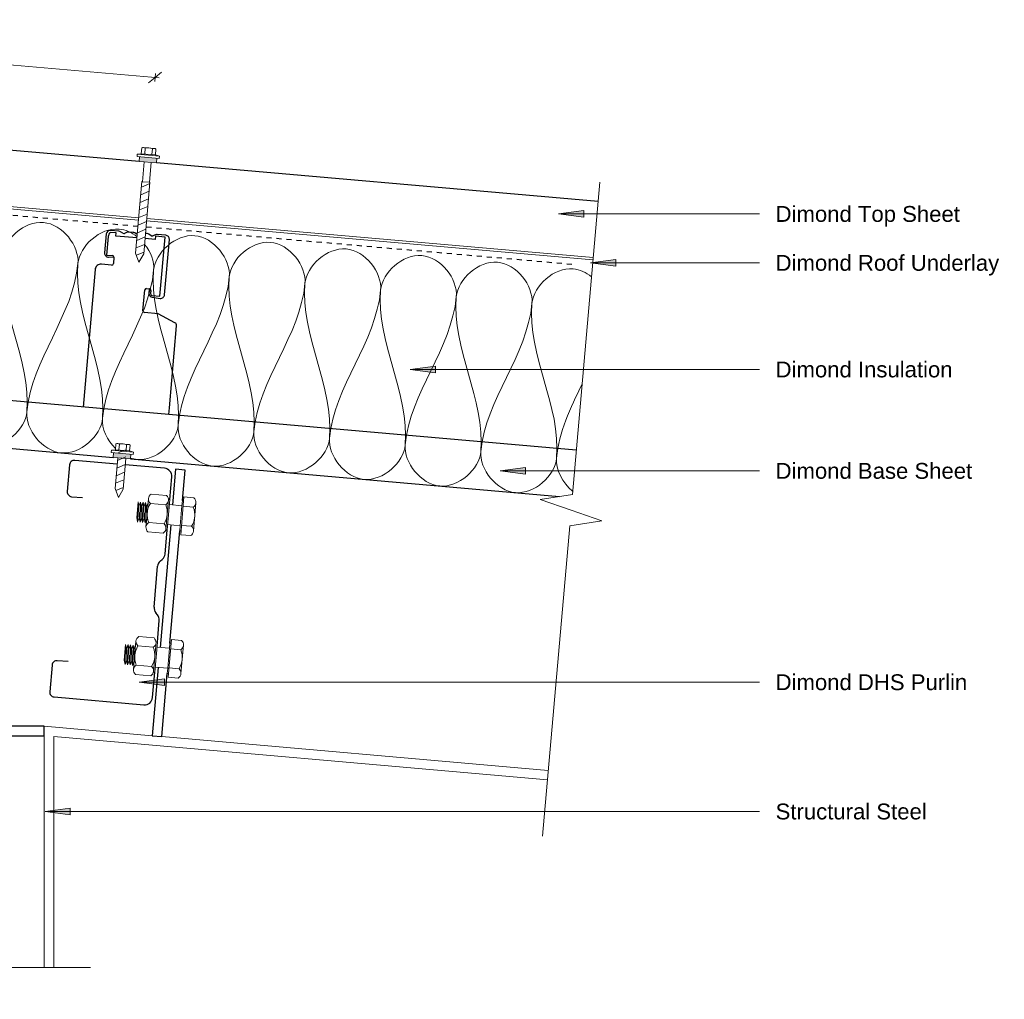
# Model space of a CAD drawing. Header units: millimetres. Extents: x -5868 to -3729, y 2410 to 4619.
# Tile 4 of 4: x -5173 to -4551, y 4000 to 4619. Entities that reach past the tile are written whole.
import ezdxf

# ---------------------------------------------------------------- set-up
doc = ezdxf.new("R2010")
doc.units = ezdxf.units.MM
doc.linetypes.add('Dash', pattern=[6.35, 3.175, -3.175])
for name, color, linetype, lineweight in [('A-ANNO-DIMS', 7, 'Continuous', 9), ('A-ANNO-DIMS-5', 7, 'Continuous', 9), ('A-DETL-GENF', 7, 'Continuous', 9), ('A-DETL-MEDM', 7, 'Continuous', 30), ('A-DETL-THIN', 7, 'Continuous', 9), ('G-ANNO-TEXT', 7, 'Continuous', 9)]:
    doc.layers.add(name, color=color, linetype=linetype, lineweight=lineweight)
doc.layers.add('A-DETL', color=7, linetype='Continuous', lineweight=9, true_color=0x00a600)
doc.styles.add('Arial', font='arial.ttf', dxfattribs={"height": 10})
doc.dimstyles.new('New_ARIAL_2', dxfattribs={"dimscale": 304.8, "dimtxt": 10.202594, "dimasz": 0.024606, "dimexe": 0.008202, "dimexo": 0.0625, "dimgap": 0.00651, "dimtad": 1, "dimdec": 0, "dimzin": 0, "dimdsep": 46, "dimtxsty": 'Arial', "dimblk1": 'OBLIQUE', "dimblk2": 'OBLIQUE', "dimsah": 1, "dimcen": 0.09, "dimdle": 0.008202, "dimazin": 0, "dimtfac": 1, "dimtdec": 4, "dimtix": 1, "dimtmove": 0, "dimatfit": 3, "dimfxl": 0.008202, "dimfxlon": 1, "dimtvp": 1, "dimtolj": 1, "dimtzin": 0, "dimarcsym": 2})

# ---------------------------------------------------------------- blocks, each defined once
blk = doc.blocks.new('Long section6 - BrownBuild900 Profile 37mm-2028267-ASC - Wall to Roof Apex')
at = {"layer": 'A-DETL-GENF'}
for p, q in [((398.1, 0), (114.98, 0)), ((564.45, 0), (403.2, 0)), ((766.39, 0), (569.55, 0)), ((780, -32.58), (766.39, 0)), ((114.98, -1.47), (398.1, -1.47)), ((403.2, -1.47), (564.45, -1.47)), ((569.55, -1.47), (765.54, -1.47)), ((765.54, -1.47), (780, -35.53)), ((780, -24.14), (780, -28)), ((780, -35.53), (780, -32.58))]:
    blk.add_line(p, q, dxfattribs=at)
at = {"layer": 'A-DETL-MEDM'}
for p, q in [((780, 0), (766.39, 0)), ((780, -32.58), (780, 0)), ((114.98, -37), (395.15, -37)), ((406.15, -37), (564.75, -37)), ((569.25, -37), (780, -37)), ((780, -37), (780, -35.53))]:
    blk.add_line(p, q, dxfattribs=at)
blk = doc.blocks.new('DHS_purlins_150 - Dimond hi-span steel purlin _specify size_-V1-ASC - Wall to Roof Apex')
at = {"layer": 'A-DETL-GENF', "lineweight": 30}
for p, q in [((62, 0), (5, 0)), ((0, -5), (0, -21.09)), ((65, -20), (65, -3)), ((55, -23), (62, -23)), ((0, -40.24), (0, -53.93)), ((1.46, -57.46), (2.54, -58.54)), ((4, -62.07), (4, -87.93)), ((2.54, -91.46), (1.46, -92.54)), ((0, -96.07), (0, -111.46)), ((0, -130.6), (0, -145)), ((62, -127), (55, -127)), ((65, -147), (65, -130)), ((5, -150), (29.95, -150)), ((35.05, -150), (62, -150))]:
    blk.add_line(p, q, dxfattribs=at)
for centre, radius, start, end in [((62, -3), 3, 360, 90), ((5, -5), 5, 90, 180), ((62, -20), 3, 270, 0), ((5, -53.93), 5, 180, 225), ((-1, -62.07), 5, 0, 45), ((5, -96.07), 5, 135, 180), ((-1, -87.93), 5, 315, 0), ((62, -130), 3, 360, 90), ((5, -145), 5, 180, 270), ((62, -147), 3, 270, 0)]:
    blk.add_arc(centre, radius, start, end, dxfattribs=at)
blk = doc.blocks.new('Dimond AshGrid Post _ Rail System - Dimond AshGrid Post _ Rail System-1973272-ASC - Wall to Roof Apex')
at = {"layer": 'A-DETL-GENF', "lineweight": 30}
for p, q in [((-14.32, 112.69), (-19.65, 112.69)), ((-11.71, 111.62), (-13.24, 112.44)), ((-9.07, 112.44), (-10.6, 111.62)), ((-5.32, 112.69), (-7.98, 112.69)), ((-2.71, 111.62), (-4.24, 112.44)), ((3.68, 112.69), (2.55, 112.69)), ((6.29, 111.62), (4.76, 112.44)), ((8.93, 112.44), (7.4, 111.62)), ((15.45, 112.69), (10.02, 112.69)), ((-22.1, 110.24), (-22.1, 98.24)), ((-20.77, 108.69), (-20.77, 96.97)), ((-16.02, 111.46), (-19.67, 111.46)), ((-16.02, 109.46), (-16.02, 111.46)), ((-2.55, 109.46), (-16.02, 109.46)), ((9.07, 109.46), (2.55, 109.46)), ((15.07, 111.46), (9.07, 111.46)), ((9.07, 111.46), (9.07, 109.46)), ((15.07, 73.96), (15.07, 111.46)), ((17.9, 75.14), (17.9, 110.24)), ((-20.77, 96.97), (-17.02, 96.97)), ((-19.4, 95.81), (-16.04, 96.16)), ((-16.02, 95.97), (-16.02, 91.96)), ((-27.22, 87.21), (-27.22, 0)), ((-17.02, 90.96), (-23.51, 90.96)), ((5.22, 63.91), (5.22, 77.16)), ((6.22, 78.16), (8.07, 78.16)), ((8, 77.64), (8, 75.39)), ((9.07, 77.16), (9.07, 75.16)), ((10.17, 73.96), (15.07, 73.96)), ((10.33, 72.94), (15.33, 72.69)), ((14.85, 62.91), (6.22, 62.91)), ((26.01, 58.18), (14.85, 62.91)), ((27.22, 4.25), (27.22, 56.33)), ((27.22, 0), (27.22, 4.25))]:
    blk.add_line(p, q, dxfattribs=at)
for centre, radius, start, end in [((-19.65, 110.24), 2.45, 90, 180), ((-14.32, 110.24), 2.45, 63.66863, 90), ((-7.98, 110.24), 2.45, 90, 116.33137), ((-5.32, 110.24), 2.45, 63.66863, 90), ((3.68, 110.24), 2.45, 63.66863, 90), ((10.02, 110.24), 2.45, 90, 116.33137), ((15.45, 110.24), 2.45, 0, 90), ((-16.76, 108.69), 4.02, 136.41957, 180), ((-11.15, 112.74), 1.25, 243.66863, 296.33137), ((-2.15, 112.74), 1.25, 243.66863, 251.09502), ((6.85, 112.74), 1.25, 243.66863, 296.33137), ((-19.65, 98.24), 2.45, 180, 276), ((-17.02, 95.97), 1, 360, 90), ((-23.51, 87.25), 3.71, 90, 180.6364), ((-17.02, 91.96), 1, 270, 360), ((6.22, 77.16), 1, 90, 180), ((10.45, 75.39), 2.45, 180, 267.14), ((8.07, 77.16), 1, 360, 90), ((10.27, 75.16), 1.2, 180, 265.22289), ((15.45, 75.14), 2.45, 267.14, 0), ((6.22, 63.91), 1, 180, 270), ((25.21, 56.33), 2.01, 0, 66.57877)]:
    blk.add_arc(centre, radius, start, end, dxfattribs=at)
blk = doc.blocks.new('Dimond AshGrid Post _ Rail Base 2 - Dimond AshGrid Post _ Rail Base 2-2112615-ASC - Wall to Roof Apex')
at = {"layer": 'A-DETL-GENF', "lineweight": 30}
for p, q in [((43.72, 30), (-228.42, 30)), ((213.02, 30), (54.72, 30)), ((260.73, 30), (218.12, 30)), ((260.73, 0), (260.73, 30)), ((-236.45, 0), (260.73, 0))]:
    blk.add_line(p, q, dxfattribs=at)
blk = doc.blocks.new('Break Line_dimond - Break Line_dimond-2113845-ASC - Wall to Roof Apex')
at = {"layer": 'A-DETL-GENF'}
for p, q in [((5, 20), (0, 0)), ((10, 0), (5, 20)), ((-10, 0), (-204.25, 0)), ((-5, -20), (-10, 0)), ((0, 0), (-5, -20)), ((194.7, 0), (10, 0))]:
    blk.add_line(p, q, dxfattribs=at)
blk = doc.blocks.new('Break Line_dimond - Break Line_dimond-2113771-ASC - Wall to Roof Apex')
at = {"layer": 'A-DETL-GENF'}
for p, q in [((5, 20), (0, 0)), ((10, 0), (5, 20)), ((-10, 0), (-206.78, 0)), ((-5, -20), (-10, 0)), ((0, 0), (-5, -20)), ((207.95, 0), (10, 0))]:
    blk.add_line(p, q, dxfattribs=at)
blk = doc.blocks.new('12gx20mmTek screw - Standard-2084256-ASC - Wall to Roof Apex')
at = {"layer": 'A-DETL-GENF'}
blk.add_hatch(color=256, dxfattribs=at).paths.add_polyline_path([(-5.5, 0), (5.5, 0), (5.5, 3), (-5.5, 3)])
for p, q in [((-4.5, 8.68), (-4.5, 5)), ((-4.5, 5), (-4.5, 8.68)), ((3.37, 9), (-3.38, 9)), ((-3.38, 9), (3.37, 9)), ((-2.25, 5), (-2.25, 8.68)), ((2.25, 5), (2.25, 8.68)), ((4.5, 5), (4.5, 8.68)), ((4.5, 5), (4.5, 8.68)), ((-4.5, 5), (-7, 4.5)), ((-7, 4.5), (-4.5, 5)), ((-7, 4.5), (-7, 3)), ((-7, 3), (-7, 4.5)), ((-7, 4.5), (7, 4.5)), ((-7, 3), (7, 3)), ((7, 3), (-7, 3)), ((-5.5, 3), (-5.5, 0)), ((-5.5, 0), (-2.55, 0)), ((-4.5, 5), (4.5, 5)), ((-2.55, 3.12), (2.55, 5.82)), ((-2.55, -1.7), (2.55, 0.99)), ((2.55, 0), (-2.55, 0)), ((-2.55, 0), (-2.55, -19.5)), ((2.55, 0), (5.5, 0)), ((2.55, -19.5), (2.55, 0)), ((7, 4.5), (4.5, 5)), ((7, 4.5), (4.5, 5)), ((5.5, 0), (5.5, 3)), ((7, 3), (7, 4.5)), ((7, 4.5), (7, 3)), ((-2.55, -6.53), (2.55, -3.83)), ((-2.55, -11.35), (2.55, -8.65)), ((-2.55, -16.17), (2.55, -13.48)), ((-1.99, -20.7), (2.55, -18.3)), ((-2.55, -19.5), (0, -25)), ((0, -25), (2.55, -19.5))]:
    blk.add_line(p, q, dxfattribs=at)
for centre, radius, start, end in [((-3.38, 6.87), 2.13, 90, 121.89079), ((-3.38, 6.87), 2.13, 58.10921, 121.89079), ((0, 0.96), 8.04, 73.7398, 106.2602), ((3.37, 6.87), 2.13, 58.10921, 121.89079), ((3.37, 6.87), 2.13, 58.10921, 90)]:
    blk.add_arc(centre, radius, start, end, dxfattribs=at)
blk = doc.blocks.new('Detail-Screws-12Gx45mmTek screw-Generic - Prefinished screw with neoprene washer-2084424-ASC - Wall to Roof Apex')
at = {"layer": 'A-DETL-GENF'}
blk.add_hatch(color=256, dxfattribs=at).paths.add_polyline_path([(5.5, 0), (5.5, 3), (-5.5, 3), (-5.5, 0), (4.94, 0)])
for p, q in [((-4.5, 8.68), (-4.5, 5)), ((-4.5, 5), (-4.5, 8.68)), ((3.37, 9), (-3.38, 9)), ((-3.38, 9), (3.37, 9)), ((-2.25, 5), (-2.25, 8.68)), ((2.25, 5), (2.25, 8.68)), ((4.5, 5), (4.5, 8.68)), ((4.5, 5), (4.5, 8.68)), ((-4.5, 5), (-7, 4.5)), ((-7, 4.5), (-4.5, 5)), ((-7, 4.5), (-7, 3)), ((-7, 3), (-7, 4.5)), ((-7, 4.5), (7, 4.5)), ((-7, 3), (7, 3)), ((7, 3), (-7, 3)), ((-5.5, 3), (-5.5, 0)), ((-5.5, 0), (-2.25, 0)), ((-4.5, 5), (4.5, 5)), ((2.25, 0), (-2.25, 0)), ((-2.25, 0), (-2.25, -12.56)), ((2.25, 0), (5.5, 0)), ((2.25, -12.56), (2.25, 0)), ((7, 4.5), (4.5, 5)), ((7, 4.5), (4.5, 5)), ((5.5, 0), (5.5, 3)), ((7, 3), (7, 4.5)), ((7, 4.5), (7, 3)), ((-2.25, -12.56), (-2.55, -12.56)), ((-2.55, -12.56), (-2.55, -57.96)), ((-2.55, -16.05), (2.55, -13.35)), ((-2.55, -20.87), (2.55, -18.18)), ((-2.25, -12.56), (2.25, -12.56)), ((2.55, -12.56), (2.25, -12.56)), ((2.55, -57.96), (2.55, -12.56)), ((-2.55, -25.7), (2.55, -23)), ((-2.55, -30.52), (2.55, -27.82)), ((-2.55, -35.34), (2.55, -32.65)), ((-2.55, -40.17), (2.55, -37.47)), ((-2.55, -44.99), (2.55, -42.29)), ((-2.55, -49.81), (2.55, -47.12)), ((-2.55, -54.63), (2.55, -51.94)), ((-2.55, -57.96), (0, -63.46)), ((-1.99, -59.16), (2.55, -56.76)), ((0, -63.46), (2.55, -57.96))]:
    blk.add_line(p, q, dxfattribs=at)
for centre, radius, start, end in [((-3.38, 6.87), 2.13, 90, 121.89079), ((-3.38, 6.87), 2.13, 58.10921, 121.89079), ((0, 0.96), 8.04, 73.7398, 106.2602), ((3.37, 6.87), 2.13, 58.10921, 121.89079), ((3.37, 6.87), 2.13, 58.10921, 90)]:
    blk.add_arc(centre, radius, start, end, dxfattribs=at)
blk = doc.blocks.new('Steel Structure - Steel Structure-2112519-ASC - Wall to Roof Apex')
at = {"layer": 'A-DETL-GENF', "lineweight": 30}
for p, q in [((-64.54, 6), (-84.5, 6)), ((-84.5, 6), (-84.5, 0)), ((24.32, 6), (-51.84, 6)), ((84.5, 6), (43.46, 6)), ((84.5, 0), (84.5, 6)), ((-84.5, 0), (-64.54, 0)), ((-51.84, 0), (27.53, 0)), ((40.23, 0), (84.5, 0))]:
    blk.add_line(p, q, dxfattribs=at)
blk = doc.blocks.new('Steel Structure - Steel Structure-V4-ASC - Wall to Roof Apex')
at = {"layer": 'A-DETL-GENF', "lineweight": 30}
for p, q in [((-41.18, 6), (-84.5, 6)), ((-84.5, 6), (-84.5, 0)), ((49.19, 6), (-28.48, 6)), ((84.5, 6), (61.89, 6)), ((84.5, 0), (84.5, 6)), ((-84.5, 0), (-44.41, 0)), ((-25.26, 0), (45.96, 0)), ((65.1, 0), (84.5, 0))]:
    blk.add_line(p, q, dxfattribs=at)
blk = doc.blocks.new('Anchor Bolts-Side - 1_2_-2067508-ASC - Wall to Roof Apex')
at = {"layer": 'A-DETL-GENF'}
for p, q in [((-11.96, 159.54), (-11.96, 153.19)), ((9, 161.03), (-9, 161.03)), ((-6.05, 153.19), (-6.05, 159.54)), ((6.05, 153.19), (6.05, 159.54)), ((11.96, 153.19), (11.96, 159.54)), ((-11.96, 153.19), (11.96, 153.19)), ((-9.57, 153.19), (-9.57, 152.4)), ((-9.57, 152.4), (-6.35, 152.4)), ((6.35, 152.4), (-6.35, 152.4)), ((-6.35, 152.4), (-6.35, 144.4)), ((6.35, 152.4), (9.57, 152.4)), ((6.35, 144.4), (6.35, 152.4)), ((9.57, 152.4), (9.57, 153.19)), ((9.57, 144.4), (-9.57, 144.4)), ((-9.57, 144.4), (-9.57, 143.61)), ((-9.57, 143.61), (9.57, 143.61)), ((-9, 143.61), (-9.57, 143.61)), ((9, 143.61), (9.57, 143.61)), ((9.57, 143.61), (9.57, 144.4)), ((-11.96, 142.12), (-11.96, 132.39)), ((-6.05, 132.39), (-6.05, 142.12)), ((6.05, 132.39), (6.05, 142.12)), ((11.96, 132.39), (11.96, 142.12)), ((-9, 130.91), (-6.35, 130.91)), ((3.57, 130.91), (-6.35, 130.91)), ((-6.35, 130.91), (-3.61, 130.11)), ((-3.61, 130.11), (3.57, 130.91)), ((3.57, 130.91), (9, 130.91)), ((6.5, 130.11), (3.57, 130.91)), ((-3.61, 130.11), (-6.35, 129.32)), ((-6.35, 129.32), (6.5, 130.11)), ((-6.35, 129.32), (-3.61, 128.52)), ((-3.61, 128.52), (-6.35, 127.73)), ((-6.35, 127.73), (6.28, 128.51)), ((-6.35, 127.73), (-3.61, 126.94)), ((-3.61, 126.94), (-6.35, 126.14)), ((-6.35, 126.14), (6.28, 126.92)), ((-6.35, 126.14), (-3.61, 125.35)), ((-3.61, 125.35), (-6.35, 124.56)), ((-6.35, 124.56), (6.34, 125.34)), ((-6.35, 124.56), (3.57, 124.56)), ((-3.61, 128.52), (3.57, 129.32)), ((-3.61, 126.94), (3.57, 127.73)), ((-3.61, 125.35), (3.57, 126.14)), ((3.57, 129.32), (6.5, 130.11)), ((6.32, 128.52), (3.57, 129.32)), ((3.57, 127.73), (6.32, 128.52)), ((6.32, 126.94), (3.57, 127.73)), ((3.57, 126.14), (6.32, 126.94)), ((6.32, 125.35), (3.57, 126.14)), ((3.57, 124.56), (6.32, 125.35))]:
    blk.add_line(p, q, dxfattribs=at)
for centre, radius, start, end in [((-9, 157.36), 3.67, 90, 143.51464), ((-9, 157.36), 3.67, 36.48536, 143.51464), ((0, 147.98), 13.05, 62.36995, 117.63005), ((9, 157.36), 3.67, 36.48536, 143.51464), ((9, 157.36), 3.67, 36.48536, 90), ((-9, 139.93), 3.67, 90, 143.51464), ((-9, 139.93), 3.67, 36.48536, 143.51464), ((0, 130.56), 13.05, 62.36995, 117.63005), ((9, 139.93), 3.67, 36.48536, 143.51464), ((9, 139.93), 3.67, 36.48536, 90), ((-9, 134.58), 3.67, 216.48536, 270), ((-9, 134.58), 3.67, 216.48536, 323.51464), ((0, 143.96), 13.05, 242.36995, 297.63005), ((9, 134.58), 3.67, 216.48536, 323.51464), ((9, 134.58), 3.67, 270, 323.51464), ((9, 134.58), 3.67, 270, 323.51464)]:
    blk.add_arc(centre, radius, start, end, dxfattribs=at)
blk = doc.blocks.new('DIMBLOCK3-ASC - Wall to Roof Apex')
at = {"layer": 'A-ANNO-DIMS-5'}
for p, q in [((-5465.56, 4615.3), (-5461.5, 4618.71)), ((-5465.56, 4615.3), (-5465.34, 4617.79)), ((-5465.56, 4615.3), (-5469.62, 4611.89)), ((-5085.17, 4582.02), (-5468.05, 4615.52)), ((-5465.56, 4615.3), (-5465.78, 4612.81)), ((-5087.66, 4582.24), (-5083.59, 4585.65)), ((-5087.66, 4582.24), (-5091.72, 4578.83)), ((-5087.66, 4582.24), (-5087.88, 4579.75)), ((-5087.66, 4582.24), (-5087.44, 4584.73))]:
    blk.add_line(p, q, dxfattribs=at)
at = {"layer": 'A-ANNO-DIMS-5', "color": 0, "insert": (-5303.76, 4616.17), "char_height": 10, "width": 68.5614, "attachment_point": 1, "rotation": 355, "line_spacing_factor": 0.941778, "style": 'Arial'}
blk.add_mtext('300 Max.', dxfattribs=at)
blk = doc.blocks.new('_Oblique')
at = {"color": 0, "linetype": 'ByBlock', "lineweight": -2}
blk.add_line((-0.5, -0.5), (0.5, 0.5), dxfattribs=at)

msp = doc.modelspace()

# ---------------------------------------------------------------- hatches: boundary and pattern name
at = {"layer": 'G-ANNO-TEXT'}
for points in [[(-4832.71, 4496.01), (-4816.83, 4493.92), (-4816.83, 4498.1)], [(-4812.45, 4465.11), (-4796.58, 4463.02), (-4796.58, 4467.2)], [(-4926.39, 4397.78), (-4910.52, 4395.69), (-4910.52, 4399.87)], [(-4869.56, 4333.71), (-4853.68, 4331.62), (-4853.68, 4335.8)], [(-5097.63, 4200.21), (-5081.75, 4198.12), (-5081.75, 4202.3)], [(-5157.16, 4118.54), (-5141.28, 4116.45), (-5141.28, 4120.63)]]:
    msp.add_hatch(color=256, dxfattribs=at).paths.add_polyline_path(points)

# ---------------------------------------------------------------- linework, layer by layer
at = {"layer": 'A-DETL', "linetype": 'Dash', "lineweight": 30}
for p, q in [((-5098.45, 4488.09), (-5259.09, 4502.15)), ((-4824.25, 4464.1), (-5093.37, 4487.65))]:
    msp.add_line(p, q, dxfattribs=at)
at = {"layer": 'A-DETL', "lineweight": 18}
for points in [[(-5184.23, 4468.81), (-5183.24, 4480.08), (-5157.12, 4503.26), (-5135.42, 4475.9), (-5136.41, 4464.62)], [(-5088.59, 4460.44), (-5087.61, 4471.71), (-5061.49, 4494.9), (-5039.79, 4467.53), (-5040.77, 4456.26)], [(-5094.27, 4476.81), (-5090.41, 4471.93), (-5088.11, 4465.9), (-5088.59, 4460.44)], [(-5040.77, 4456.26), (-5039.79, 4467.53), (-5013.67, 4490.71), (-4991.97, 4463.34), (-4992.96, 4452.07)], [(-4992.96, 4452.07), (-4991.97, 4463.34), (-4965.85, 4486.53), (-4944.15, 4459.16), (-4945.14, 4447.89)], [(-5168.68, 4371.08), (-5165.81, 4403.94), (-5187.1, 4435.95), (-5184.23, 4468.81)], [(-4945.14, 4447.89), (-4944.15, 4459.16), (-4918.03, 4482.35), (-4896.34, 4454.98), (-4897.32, 4443.71)], [(-5136.41, 4464.62), (-5139.28, 4431.77), (-5165.81, 4403.94), (-5168.68, 4371.08)], [(-5120.87, 4366.9), (-5117.99, 4399.76), (-5139.28, 4431.77), (-5136.41, 4464.62)], [(-4897.32, 4443.71), (-4896.34, 4454.98), (-4870.22, 4478.16), (-4848.52, 4450.79), (-4849.5, 4439.52)], [(-5088.59, 4460.44), (-5091.47, 4427.58), (-5117.99, 4399.76), (-5120.87, 4366.9)], [(-5073.05, 4362.71), (-5070.17, 4395.57), (-5091.47, 4427.58), (-5088.59, 4460.44)], [(-5040.77, 4456.26), (-5043.65, 4423.4), (-5070.17, 4395.57), (-5073.05, 4362.71)], [(-5025.23, 4358.53), (-5022.36, 4391.39), (-5043.65, 4423.4), (-5040.77, 4456.26)], [(-4992.96, 4452.07), (-4995.83, 4419.21), (-5022.36, 4391.39), (-5025.23, 4358.53)], [(-4977.42, 4354.35), (-4974.54, 4387.21), (-4995.83, 4419.21), (-4992.96, 4452.07)], [(-4945.14, 4447.89), (-4948.01, 4415.03), (-4974.54, 4387.21), (-4977.42, 4354.35)], [(-4929.6, 4350.16), (-4926.72, 4383.02), (-4948.01, 4415.03), (-4945.14, 4447.89)], [(-4897.32, 4443.71), (-4900.2, 4410.85), (-4926.72, 4383.02), (-4929.6, 4350.16)], [(-4881.78, 4345.98), (-4878.91, 4378.84), (-4900.2, 4410.85), (-4897.32, 4443.71)], [(-4849.5, 4439.52), (-4852.38, 4406.66), (-4878.91, 4378.84), (-4881.78, 4345.98)], [(-4833.96, 4341.8), (-4831.09, 4374.66), (-4852.38, 4406.66), (-4849.5, 4439.52)], [(-4817.84, 4388.54), (-4825.19, 4373.38), (-4832.53, 4358.22), (-4833.96, 4341.8)], [(-5216.5, 4375.26), (-5217.49, 4363.99), (-5195.79, 4336.63), (-5169.67, 4359.81), (-5168.68, 4371.08)], [(-5168.68, 4371.08), (-5169.67, 4359.81), (-5147.97, 4332.44), (-5121.85, 4355.63), (-5120.87, 4366.9)], [(-5120.87, 4366.9), (-5121.44, 4360.37), (-5118.04, 4353.03), (-5112.75, 4347.81)], [(-5073.05, 4362.71), (-5074.04, 4351.44), (-5052.34, 4324.08), (-5026.22, 4347.26), (-5025.23, 4358.53)], [(-5025.23, 4358.53), (-5026.22, 4347.26), (-5004.52, 4319.89), (-4978.4, 4343.08), (-4977.42, 4354.35)], [(-4977.42, 4354.35), (-4978.4, 4343.08), (-4956.7, 4315.71), (-4930.58, 4338.89), (-4929.6, 4350.16)], [(-4929.6, 4350.16), (-4930.58, 4338.89), (-4908.89, 4311.53), (-4882.77, 4334.71), (-4881.78, 4345.98)], [(-4881.78, 4345.98), (-4882.77, 4334.71), (-4861.07, 4307.34), (-4834.95, 4330.53), (-4833.96, 4341.8)], [(-4833.96, 4341.8), (-4834.6, 4334.46), (-4830.23, 4326.11), (-4823.81, 4320.88)]]:
    msp.add_open_spline(points, degree=3, dxfattribs=at)
for points, knots in [([(-5136.41, 4464.62), (-5135.42, 4475.9), (-5117.9, 4491.45), (-5102.37, 4484.25), (-5098.97, 4481.54)], [0, 0, 0, 0, 1.414214, 1.897339, 1.897339, 1.897339, 1.897339]), ([(-4849.5, 4439.52), (-4848.52, 4450.79), (-4830.91, 4466.43), (-4815.31, 4459.08), (-4811.86, 4456.28)], [0, 0, 0, 0, 1.414214, 1.906994, 1.906994, 1.906994, 1.906994]), ([(-5103.2, 4341.76), (-5101.84, 4341.32), (-5088.63, 4338.49), (-5074.04, 4351.44), (-5073.05, 4362.71)], [1.248136, 1.248136, 1.248136, 1.248136, 1.414214, 2.828427, 2.828427, 2.828427, 2.828427])]:
    msp.add_open_spline(points, degree=3, knots=knots, dxfattribs=at)
at = {"layer": 'A-DETL-THIN'}
for p, q in [((-5089.41, 4166.39), (-5157.76, 4172.37)), ((-5157.76, 4166.37), (-5157.76, 4019.91)), ((-5151.74, 4019.91), (-5151.74, 4165.82)), ((-5151.74, 4165.82), (-4839.71, 4138.52)), ((-4839.19, 4144.49), (-5083.43, 4165.86))]:
    msp.add_line(p, q, dxfattribs=at)
at = {"layer": 'G-ANNO-TEXT'}
for p, q in [((-4816.83, 4498.1), (-4832.71, 4496.01)), ((-4832.71, 4496.01), (-4816.83, 4493.92)), ((-4832.71, 4496.01), (-4705.71, 4496.01)), ((-4816.83, 4493.92), (-4816.83, 4498.1)), ((-4796.58, 4467.2), (-4812.45, 4465.11)), ((-4812.45, 4465.11), (-4796.58, 4463.02)), ((-4812.45, 4465.11), (-4705.71, 4465.11)), ((-4796.58, 4463.02), (-4796.58, 4467.2)), ((-4910.52, 4399.87), (-4926.39, 4397.78)), ((-4910.52, 4395.69), (-4910.52, 4399.87)), ((-4926.39, 4397.78), (-4910.52, 4395.69)), ((-4926.39, 4397.78), (-4705.71, 4397.78)), ((-4853.68, 4335.8), (-4869.56, 4333.71)), ((-4869.56, 4333.71), (-4853.68, 4331.62)), ((-4869.56, 4333.71), (-4705.71, 4333.71)), ((-4853.68, 4331.62), (-4853.68, 4335.8)), ((-5081.75, 4202.3), (-5097.63, 4200.21)), ((-5097.63, 4200.21), (-5081.75, 4198.12)), ((-5097.63, 4200.21), (-4705.71, 4200.21)), ((-5081.75, 4198.12), (-5081.75, 4202.3)), ((-5141.28, 4120.63), (-5157.16, 4118.54)), ((-5141.28, 4116.45), (-5141.28, 4120.63)), ((-5157.16, 4118.54), (-5141.28, 4116.45)), ((-5157.16, 4118.54), (-4705.71, 4118.54))]:
    msp.add_line(p, q, dxfattribs=at)

# ---------------------------------------------------------------- block references
at = {"layer": 'A-DETL-GENF'}
for name, p, rotation in [('Long section6 - BrownBuild900 Profile 37mm-2028267-ASC - Wall to Roof Apex', (-4696.44, 4456.93), 175), ('Detail-Screws-12Gx45mmTek screw-Generic - Prefinished screw with neoprene washer-2084424-ASC - Wall to Roof Apex', (-5092.34, 4528.71), 355), ('Break Line_dimond - Break Line_dimond-2113771-ASC - Wall to Roof Apex', (-4824.81, 4308.87), 85.00000000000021), ('12gx20mmTek screw - Standard-2084256-ASC - Wall to Roof Apex', (-5108.7, 4341.73), 355.0000000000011), ('Anchor Bolts-Side - 1_2_-2067508-ASC - Wall to Roof Apex', (-5223.05, 4318.65), 265.0000000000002), ('Anchor Bolts-Side - 1_2_-2067508-ASC - Wall to Roof Apex', (-5230.92, 4228.63), 265.0000000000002)]:
    msp.add_blockref(name, p, dxfattribs=dict(at, rotation=rotation))
at = {"layer": 'A-DETL-GENF', "lineweight": 30}
for name, p, rotation in [('Dimond AshGrid Post _ Rail System - Dimond AshGrid Post _ Rail System-1973272-ASC - Wall to Roof Apex', (-5106.08, 4371.62), 355.0000000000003), ('Dimond AshGrid Post _ Rail Base 2 - Dimond AshGrid Post _ Rail Base 2-2112615-ASC - Wall to Roof Apex', (-5057.05, 4367.33), 175.0000000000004), ('DHS_purlins_150 - Dimond hi-span steel purlin _specify size_-V1-ASC - Wall to Roof Apex', (-5089.74, 4185.49), 174.9999999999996), ('Steel Structure - Steel Structure-V4-ASC - Wall to Roof Apex', (-5076.07, 4250.04), 84.99999999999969)]:
    msp.add_blockref(name, p, dxfattribs=dict(at, rotation=rotation))
msp.add_blockref('Steel Structure - Steel Structure-2112519-ASC - Wall to Roof Apex', (-5242.26, 4166.37), dxfattribs=at)
at = {"layer": 'A-DETL-GENF'}
msp.add_blockref('Break Line_dimond - Break Line_dimond-2113845-ASC - Wall to Roof Apex', (-5323.26, 4019.91), dxfattribs=at)

# ---------------------------------------------------------------- texts
at = {"layer": 'G-ANNO-TEXT', "char_height": 10, "attachment_point": 1, "style": 'Arial'}
for s, insert, width in [('Dimond Top Sheet', (-4695.55, 4501.01), 144.3038), ('Dimond Roof Underlay', (-4695.55, 4470.11), 175.1687), ('Dimond Insulation', (-4695.55, 4402.78), 139.0928), ('Dimond Base Sheet', (-4695.55, 4338.71), 154.3248), ('Dimond DHS Purlin', (-4695.55, 4205.21), 150.3164), ('Structural Steel', (-4695.55, 4123.54), 118.6497)]:
    msp.add_mtext(s, dxfattribs=dict(at, insert=insert, width=width))

# ---------------------------------------------------------------- dimensions: what is measured, and where the dimension line sits
at = {"layer": 'A-ANNO-DIMS'}
dim = msp.add_linear_dim(base=(-5465.56, 4615.3), p1=(-5087.88, 4579.75), p2=(-5465.78, 4612.81), angle=355, text='300 Max.', dimstyle='New_ARIAL_2', override={"dimpost": '<>', "dimfxl": 379.347008}, dxfattribs=at)
dim.commit()
dim.dimension.update_dxf_attribs({"geometry": 'DIMBLOCK3-ASC - Wall to Roof Apex', "text_midpoint": (-5275.99, 4605.84)})

doc.saveas('drawing.dxf')
